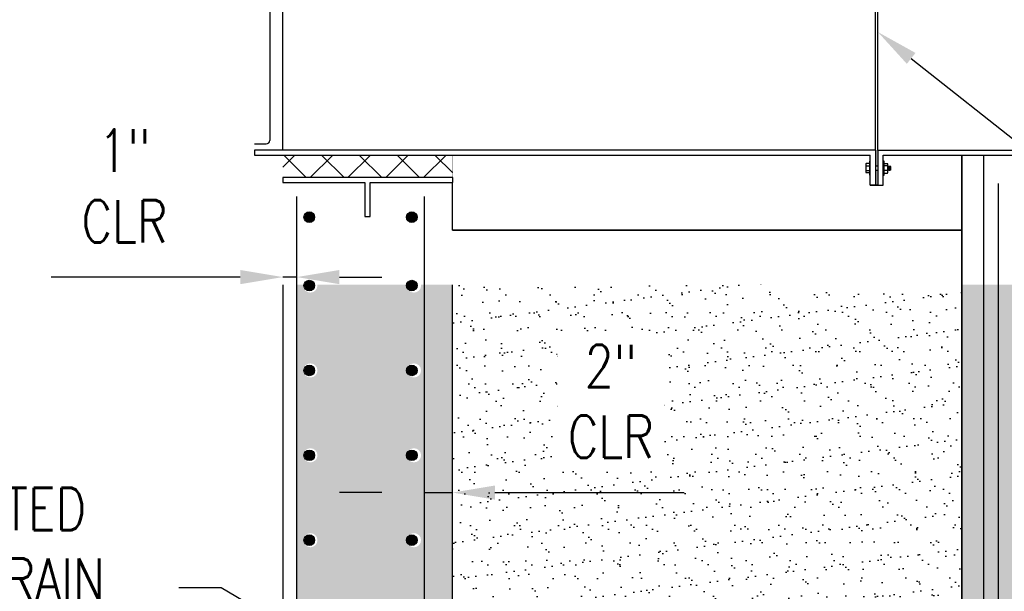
# Model space of a CAD drawing. Header units: inches. Extents: x -380 to 3591, y -84 to 243.
# Tile 25 of 56: x 158 to 228, y 31 to 71. Entities that reach past the tile are written whole.
import ezdxf
from ezdxf import colors
from ezdxf.entities.mleader import LeaderData, LeaderLine
from ezdxf.math import Vec2, Vec3

# ---------------------------------------------------------------- set-up
doc = ezdxf.new("R2010")
doc.units = ezdxf.units.IN
doc.header["$MEASUREMENT"] = 0
doc.set_wipeout_variables(frame=1)
for name, color, linetype in [('A-DETL', 90, 'Continuous'), ('A-DETL-GENF', 3, 'Continuous'), ('A-DETL-WIDE', 5, 'Continuous'), ('A-WALL', 4, 'Continuous'), ('S-ANNO-DIMS', 1, 'Continuous'), ('S-ANNO-NOTE', 2, 'Continuous')]:
    doc.layers.add(name, color=color, linetype=linetype)
doc.layers.add('A-FLOR-PATT', color=9, linetype='Continuous', true_color=0x808080)
doc.layers.add('A-WALL-PATT', color=9, linetype='Continuous', true_color=0x808080)
doc.styles.add('Annotative', font='romans.shx', dxfattribs={"width": 0.8, "height": 0.125})
doc.dimstyles.new('Annotative', dxfattribs={"dimscale": 0, "dimtxt": 0.125, "dimasz": 0.125, "dimexe": 0.18, "dimexo": 0.0625, "dimgap": 0.09, "dimtad": 1, "dimdec": 3, "dimzin": 3, "dimdsep": 46, "dimlunit": 4, "dimtxsty": 'Annotative', "dimcen": 0.09, "dimclrt": 2, "dimazin": 2, "dimtfac": 1, "dimtdec": 3, "dimtmove": 0, "dimatfit": 0, "dimfxl": 1, "dimtfill": 1, "dimfrac": 2, "dimtolj": 1, "dimtzin": 0, "dimarcsym": 0})
pattern_1 = [(50, (-12.124, 0), (7.1726, -0.62752), [0.75, -8.25]), (355, (-12.124, 0), (-1.38751, 7.52192), [0.6, -6.6]), (100.4514, (-11.526, -0.052), (5.78509, 6.8944), [0.6374, -7.01142]), (46.1842, (-12.124, 2), (10.67241, -1.6552), [1.125, -12.375]), (96.6356, (-11.235, 1.862), (9.34662, 9.7412), [0.9561, -10.51714]), (351.184, (-12.124, 2), (9.34662, 9.7412), [0.9, -9.9]), (21, (-11.124, 1.5), (5.96907, -4.02619), [0.75, -8.25]), (326, (-11.124, 1.5), (2.43315, 7.2515), [0.6, -6.6]), (71.4514, (-10.6266, 1.1645), (8.40222, 3.22531), [0.6374, -7.01142]), (37.5, (-12.124, 0), (0.121599, 3.328939), [0, -6.52, 0, -6.7, 0, -6.625]), (7.5, (-12.124, 0), (2.630695, 3.944117), [0, -3.82, 0, -6.37, 0, -2.525]), (327.5, (-14.354, 0), (5.338224, -0.225549), [0, -2.5, 0, -7.8, 0, -10.35]), (317.5, (-15.354, 0), (5.83186, 1.00105), [0, -3.25, 0, -5.18, 0, -7.35])]

# ---------------------------------------------------------------- blocks, each defined once
blk = doc.blocks.new('_DotBlank')
at = {"color": 0, "linetype": 'ByBlock', "lineweight": -2}
blk.add_line((-0.5, 0), (-1, 0), dxfattribs=at)
blk.add_circle((0, 0), 0.5, dxfattribs=at)
blk = doc.blocks.new('Reinforcing Bar Section_USACE - __6')
h = blk.add_hatch(color=256)
h.dxf.hatch_style = 1
h.paths.add_polyline_path([(0.375, 0, 1), (-0.375, 0, 1)])
blk.add_circle((0, 0), 0.375)
blk = doc.blocks.new('*D42')
at = {"layer": 'Defpoints', "color": 0, "transparency": 16777216}
for p in [(176.953, 53.017), (176.953, 46.418), (177.953, 46.418)]:
    blk.add_point(p, dxfattribs=at)
at = {"layer": 'S-ANNO-DIMS', "color": 0, "lineweight": -2, "transparency": 16777216}
for p, q in [((173.953, 53.017), (160.576, 53.017)), ((177.953, 53.017), (176.953, 53.017)), ((180.953, 53.017), (183.953, 53.017))]:
    blk.add_line(p, q, dxfattribs=at)
at = {"layer": 'S-ANNO-DIMS', "color": 0, "transparency": 16777216}
for points in [[(173.953, 53.517), (173.953, 52.517), (176.953, 53.017)], [(180.953, 53.517), (180.953, 52.517), (177.953, 53.017)]]:
    blk.add_solid(points, dxfattribs=at)
at = {"layer": 'S-ANNO-DIMS', "color": 2, "transparency": 16777216, "insert": (165.765, 59.462), "char_height": 3, "attachment_point": 5, "style": 'Annotative', "bg_fill": 3, "box_fill_scale": 1.25, "bg_fill_color": 256, "bg_fill_true_color": 13158600, "bg_fill_transparency": 0}
blk.add_mtext('\\A1;1"\\PCLR', dxfattribs=at)
blk = doc.blocks.new('*D43')
at = {"layer": 'Defpoints', "color": 0, "transparency": 16777216}
for p in [(186.953, 40.418), (188.953, 40.418), (188.953, 37.784)]:
    blk.add_point(p, dxfattribs=at)
at = {"layer": 'S-ANNO-DIMS', "color": 0, "lineweight": -2, "transparency": 16777216}
for p, q in [((183.953, 37.784), (180.953, 37.784)), ((186.953, 37.784), (188.953, 37.784)), ((191.953, 37.784), (205.33, 37.784))]:
    blk.add_line(p, q, dxfattribs=at)
at = {"layer": 'S-ANNO-DIMS', "color": 0, "transparency": 16777216}
for points in [[(183.953, 38.284), (183.953, 37.284), (186.953, 37.784)], [(191.953, 38.284), (191.953, 37.284), (188.953, 37.784)]]:
    blk.add_solid(points, dxfattribs=at)
at = {"layer": 'S-ANNO-DIMS', "color": 2, "transparency": 16777216, "insert": (200.142, 44.23), "char_height": 3, "attachment_point": 5, "style": 'Annotative', "bg_fill": 3, "box_fill_scale": 1.25, "bg_fill_color": 256, "bg_fill_true_color": 13158600, "bg_fill_transparency": 0}
blk.add_mtext('\\A1;2"\\PCLR', dxfattribs=at)
blk = doc.blocks.new('Vent Pipe - Section')
blk.add_wipeout([(70.59, 12.375), (70.573, -12.375), (43.361, -12.375), (43.361, -12.783), (43.425, -12.783), (43.425, -12.955), (43.657, -12.955), (43.691, -13.041), (43.691, -13.158), (43.708, -13.128), (43.724, -13.155), (43.739, -13.128), (43.755, -13.155), (43.77, -13.128), (43.785, -13.155), (43.801, -13.128), (43.816, -13.155), (43.832, -13.128), (43.87, -13.165), (43.87, -13.417), (43.815, -13.455), (43.801, -13.425), (43.784, -13.455), (43.77, -13.425), (43.753, -13.455), (43.739, -13.425), (43.722, -13.455), (43.708, -13.425), (43.691, -13.455), (43.691, -13.541), (43.657, -13.627), (43.425, -13.627), (43.425, -13.786), (43.361, -13.786), (43.361, -14.48), (42.984, -14.48), (42.984, -14.471), (42.826, -14.471), (42.826, -14.48), (42.449, -14.48), (42.449, -13.786), (42.385, -13.786), (42.385, -13.614), (42.157, -13.614), (42.123, -13.527), (42.123, -13.028), (42.157, -12.942), (42.385, -12.942), (42.385, -12.783), (42.449, -12.783), (42.449, -12.375), (12.916, -12.375), (12.916, -14.289), (7.104, -14.289), (7.104, -16.697), (6.727, -16.697), (6.727, -14.289), (0.916, -14.289), (0.916, -12.375), (-1.084, -12.375), (-1.074, -11.569), (-0.25, -11.569), (-0.073, -11.495), (0, -11.319), (0, 11.319), (-0.073, 11.495), (-0.25, 11.569), (-1.074, 11.569), (-1.084, 12.375), (0.916, 12.375), (0.916, 14.289), (6.727, 14.289), (6.727, 16.697), (7.104, 16.697), (7.104, 14.289), (12.916, 14.289), (12.916, 12.375), (42.449, 12.375), (42.449, 12.783), (42.385, 12.783), (42.385, 12.942), (42.157, 12.942), (42.123, 13.028), (42.123, 13.527), (42.157, 13.614), (42.385, 13.614), (42.385, 13.786), (42.449, 13.786), (42.449, 14.48), (42.826, 14.48), (42.826, 14.471), (42.984, 14.471), (42.984, 14.48), (43.361, 14.48), (43.361, 13.786), (43.425, 13.786), (43.425, 13.627), (43.657, 13.627), (43.691, 13.541), (43.691, 13.455), (43.708, 13.425), (43.722, 13.455), (43.739, 13.425), (43.753, 13.455), (43.77, 13.425), (43.784, 13.455), (43.801, 13.425), (43.815, 13.455), (43.87, 13.417), (43.87, 13.165), (43.832, 13.128), (43.816, 13.155), (43.801, 13.128), (43.785, 13.155), (43.77, 13.128), (43.755, 13.155), (43.739, 13.128), (43.724, 13.155), (43.708, 13.128), (43.691, 13.158), (43.691, 13.041), (43.657, 12.955), (43.425, 12.955), (43.425, 12.783), (43.361, 12.783), (43.361, 12.375)])
h = blk.add_hatch(color=256)
h.paths.add_polyline_path([(42.984, -14.471), (42.984, -13.438), (42.826, -13.438), (42.826, -14.471)])
h.paths.add_polyline_path([(42.826, -13.117), (42.984, -13.117), (42.984, -12), (42.826, -12), (42.826, -12.399)])
at = {"layer": 'A-FLOR-PATT'}
h = blk.add_hatch(dxfattribs=at)
h.set_pattern_fill('FP_3', color=256, style=0, pattern_type=2)
h.set_pattern_definition([(45, (-1723.3208, -343.473), (-1.3357247, 1.3357247), []), (135, (-1723.3208, -343.473), (-1.3357247, -1.3357247), [])])
h.paths.add_polyline_path([(7.25, -12.376), (0.916, -12.376), (0.916, -13.944), (12.916, -13.944), (12.916, -12.376), (8.381, -12.376)])
for p, q in [((0.916, -12), (0.916, 12)), ((42.826, -12), (42.826, 12)), ((42.984, -12), (42.984, 12)), ((0, 11.319), (0, -11.319)), ((-1.074, -11.569), (-0.25, -11.569)), ((42.826, -12), (-1.084, -12)), ((-1.084, -12), (-1.084, -12.375)), ((-1.084, -12.375), (42.449, -12.375)), ((42.449, -14.48), (42.449, -12.375)), ((42.826, -12), (42.826, -14.48)), ((42.984, -12), (42.984, -14.48)), ((42.984, -12), (70.573, -12)), ((43.361, -14.48), (43.361, -12.375)), ((43.361, -12.375), (70.573, -12.375)), ((42.123, -13.028), (42.123, -13.527)), ((42.385, -12.942), (42.157, -12.942)), ((42.157, -13.114), (42.385, -13.114)), ((42.449, -12.783), (42.385, -12.783)), ((42.385, -12.783), (42.385, -13.786)), ((42.826, -13.117), (42.984, -13.117)), ((43.425, -12.783), (43.361, -12.783)), ((43.425, -13.786), (43.425, -12.783)), ((43.425, -12.955), (43.657, -12.955)), ((43.657, -13.128), (43.425, -13.128)), ((43.691, -13.541), (43.691, -13.041)), ((43.708, -13.128), (43.691, -13.455)), ((43.691, -13.158), (43.708, -13.128)), ((43.708, -13.128), (43.724, -13.155)), ((43.739, -13.128), (43.722, -13.455)), ((43.724, -13.155), (43.739, -13.128)), ((43.739, -13.128), (43.755, -13.155)), ((43.77, -13.128), (43.753, -13.455)), ((43.755, -13.155), (43.77, -13.128)), ((43.77, -13.128), (43.785, -13.155)), ((43.801, -13.128), (43.784, -13.455)), ((43.785, -13.155), (43.801, -13.128)), ((43.801, -13.128), (43.816, -13.155)), ((43.832, -13.128), (43.815, -13.455)), ((43.816, -13.155), (43.832, -13.128)), ((43.832, -13.128), (43.87, -13.165)), ((43.87, -13.165), (43.87, -13.417)), ((42.157, -13.441), (42.385, -13.441)), ((42.385, -13.614), (42.157, -13.614)), ((42.385, -13.786), (42.449, -13.786)), ((42.984, -13.438), (42.826, -13.438)), ((43.361, -13.786), (43.425, -13.786)), ((43.657, -13.455), (43.425, -13.455)), ((43.425, -13.627), (43.657, -13.627)), ((43.708, -13.425), (43.691, -13.455)), ((43.722, -13.455), (43.708, -13.425)), ((43.739, -13.425), (43.722, -13.455)), ((43.753, -13.455), (43.739, -13.425)), ((43.77, -13.425), (43.753, -13.455)), ((43.784, -13.455), (43.77, -13.425)), ((43.801, -13.425), (43.784, -13.455)), ((43.815, -13.455), (43.801, -13.425)), ((43.87, -13.417), (43.815, -13.455)), ((12.916, -13.944), (0.916, -13.944)), ((0.916, -13.944), (0.916, -14.289)), ((0.916, -14.289), (6.727, -14.289)), ((6.727, -14.289), (6.727, -16.697)), ((7.104, -16.697), (7.104, -14.289)), ((7.104, -14.289), (12.916, -14.289)), ((12.916, -13.944), (12.916, -14.289)), ((42.826, -14.48), (42.449, -14.48)), ((42.826, -14.471), (42.984, -14.471)), ((42.984, -14.48), (43.361, -14.48)), ((6.727, -16.697), (7.104, -16.697))]:
    blk.add_line(p, q)
for centre, radius, start, end in [((-0.25, -11.319), 0.25, 270, 0), ((42.249, -13.028), 0.126, 136.75018, 223.24982), ((42.53, -13.278), 0.407, 156.34317, 203.65683), ((43.565, -13.041), 0.126, 316.75018, 43.24982), ((43.284, -13.291), 0.407, 336.34317, 23.65683), ((42.249, -13.527), 0.126, 136.75018, 223.24982), ((43.565, -13.541), 0.126, 316.75018, 43.24982)]:
    blk.add_arc(centre, radius, start, end)

msp = doc.modelspace()

# ---------------------------------------------------------------- hatches: boundary and pattern name
at = {"layer": 'A-WALL-PATT', "lineweight": -3}
h = msp.add_hatch(dxfattribs=at)
h.set_pattern_fill('AR-CONC', color=8, style=0)
h.set_pattern_definition(pattern_1)
h.paths.add_polyline_path([(244.5173, 176.6236), (245.9843, 178.0917), (250.5081, 182.6144), (261.5384, 182.6395), (261.5384, 204.5268), (260.0384, 205.0268), (263.0384, 206.0268), (261.5384, 206.5268), (261.5384, 206.6412), (224.9533, 206.6412), (224.9533, 176.6236), (224.9533, 6), (218.9533, 0), (244.5173, 0)])
at = {"layer": 'A-WALL-PATT'}
h = msp.add_hatch(dxfattribs=at)
h.set_pattern_fill('AR-CONC', color=8)
h.set_pattern_definition(pattern_1)
h.paths.add_polyline_path([(177.9533, 103.5833, 0.4142136), (174.9533, 106.5833), (173.4712, 106.5833), (173.3594, 106.5833, -1.0860371), (173.4415, 105.5901, -0.9207788), (173.3594, 106.5833), (167.4712, 106.5833), (167.3594, 106.5833, -1.0860371), (167.4415, 105.5901, -0.9207788), (167.3594, 106.5833), (161.4712, 106.5833), (161.3594, 106.5833, -1.0860371), (161.4415, 105.5901, -0.9207788), (161.3594, 106.5833), (155.4712, 106.5833), (155.3594, 106.5833, -1.0860371), (155.4415, 105.5901, -0.9207788), (155.3594, 106.5833), (149.4712, 106.5833), (149.3594, 106.5833, -1.0860371), (149.4415, 105.5901, -0.9207788), (149.3594, 106.5833), (149.4118, 106.5833), (155.4118, 106.5833), (161.4118, 106.5833), (167.4118, 106.5833), (173.4118, 106.5833), (174.9533, 106.5833, -0.4142136), (177.9533, 103.5833), (177.9533, 98), (188.9533, 98), (188.9533, 110), (23.6525, 110), (-1.0348, 97.6536), (-1.0467, 90.2266), (10.2177, 90.2266, -0.1677185), (12.5252, 93.3894), (24.2102, 99.2331, -0.073892), (25.9549, 99.4924), (27.1404, 99.4924, -0.7197044), (27.4415, 100.3915, -1), (27.4415, 99.3915, -0.1629906), (27.1404, 99.4924), (25.9549, 99.4924, 0.073892), (24.2102, 99.2331), (12.5252, 93.3894, 0.1677185), (10.2177, 90.2266), (10.9397, 90.2266), (26.4874, 98), (177.9533, 98), (177.9533, 99), (53.8944, 99, -0.5596366), (52.4415, 99.8915, -1), (54.4415, 99.8915, -0.28235), (53.8944, 99), (177.9533, 99)])
h.paths.add_polyline_path([(101.4415, 99.3915, -1), (101.4415, 100.3915, -1)], flags=16)
h.paths.add_polyline_path([(107.4415, 100.3915, -1), (107.4415, 99.3915, -1)], flags=16)
h.paths.add_polyline_path([(101.4415, 106.7151, -1), (101.4415, 107.7151, -1)], flags=16)
h.paths.add_polyline_path([(107.4415, 107.7151, -1), (107.4415, 106.7151, -1)], flags=16)
h.paths.add_polyline_path([(54.4415, 107.2151, -1), (52.4415, 107.2151, -1)], flags=16)
h.paths.add_polyline_path([(95.4415, 99.3915, -1), (95.4415, 100.3915, -1)], flags=16)
h.paths.add_polyline_path([(113.4415, 100.3915, -1), (113.4415, 99.3915, -1)], flags=16)
h.paths.add_polyline_path([(95.4415, 106.7151, -1), (95.4415, 107.7151, -1)], flags=16)
h.paths.add_polyline_path([(113.4415, 107.7151, -1), (113.4415, 106.7151, -1)], flags=16)
h.paths.add_polyline_path([(89.4415, 99.3915, -1), (89.4415, 100.3915, -1)], flags=16)
h.paths.add_polyline_path([(89.4415, 106.7151, -1), (89.4415, 107.7151, -1)], flags=16)
h.paths.add_polyline_path([(119.4415, 100.3915, -1), (119.4415, 99.3915, -1)], flags=16)
h.paths.add_polyline_path([(119.4415, 107.7151, -1), (119.4415, 106.7151, -1)], flags=16)
h.paths.add_polyline_path([(83.4415, 99.3915, -1), (83.4415, 100.3915, -1)], flags=16)
h.paths.add_polyline_path([(83.4415, 106.7151, -1), (83.4415, 107.7151, -1)], flags=16)
h.paths.add_polyline_path([(125.4415, 100.3915, -1), (125.4415, 99.3915, -1)], flags=16)
h.paths.add_polyline_path([(125.4415, 107.7151, -1), (125.4415, 106.7151, -1)], flags=16)
h.paths.add_polyline_path([(77.4415, 99.3915, -1), (77.4415, 100.3915, -1)], flags=16)
h.paths.add_polyline_path([(77.4415, 106.7151, -1), (77.4415, 107.7151, -1)], flags=16)
h.paths.add_polyline_path([(131.4415, 100.3915, -1), (131.4415, 99.3915, -1)], flags=16)
h.paths.add_polyline_path([(131.4415, 107.7151, -1), (131.4415, 106.7151, -1)], flags=16)
h.paths.add_polyline_path([(71.4415, 99.3915, -1), (71.4415, 100.3915, -1)], flags=16)
h.paths.add_polyline_path([(71.4415, 106.7151, -1), (71.4415, 107.7151, -1)], flags=16)
h.paths.add_polyline_path([(137.4415, 100.3915, -1), (137.4415, 99.3915, -1)], flags=16)
h.paths.add_polyline_path([(137.4415, 107.7151, -1), (137.4415, 106.7151, -1)], flags=16)
h.paths.add_polyline_path([(65.4415, 99.3915, -1), (65.4415, 100.3915, -1)], flags=16)
h.paths.add_polyline_path([(65.4415, 106.7151, -1), (65.4415, 107.7151, -1)], flags=16)
h.paths.add_polyline_path([(143.4415, 100.3915, -1), (143.4415, 99.3915, -1)], flags=16)
h.paths.add_polyline_path([(143.4415, 107.7151, -1), (143.4415, 106.7151, -1)], flags=16)
h.paths.add_polyline_path([(59.4415, 99.3915, -1), (59.4415, 100.3915, -1)], flags=16)
h.paths.add_polyline_path([(59.4415, 106.7151, -1), (59.4415, 107.7151, -1)], flags=16)
h.paths.add_polyline_path([(149.4415, 100.8915, -1), (149.4415, 99.8915, -1)], flags=16)
h.paths.add_polyline_path([(53.4415, 106.7151, -1), (53.4415, 107.7151, -1)], flags=0)
h.paths.add_polyline_path([(155.4415, 100.8915, -1), (155.4415, 99.8915, -1)], flags=16)
h.paths.add_polyline_path([(47.4415, 99.3915, -1), (47.4415, 100.3915, -1)], flags=16)
h.paths.add_polyline_path([(47.4415, 106.7151, -1), (47.4415, 107.7151, -1)], flags=16)
h.paths.add_polyline_path([(161.4415, 100.8915, -1), (161.4415, 99.8915, -1)], flags=16)
h.paths.add_polyline_path([(41.4415, 99.3915, -1), (41.4415, 100.3915, -1)], flags=16)
h.paths.add_polyline_path([(41.4415, 106.7151, -1), (41.4415, 107.7151, -1)], flags=16)
h.paths.add_polyline_path([(167.4415, 100.8915, -1), (167.4415, 99.8915, -1)], flags=16)
h.paths.add_polyline_path([(173.4415, 100.8915, -1), (173.4415, 99.8915, -1)], flags=16)
h.paths.add_polyline_path([(34.4415, 99.3915, -1), (34.4415, 100.3915, -1)], flags=16)
h.paths.add_polyline_path([(34.4415, 106.7151, -1), (34.4415, 107.7151, -1)], flags=16)
h.paths.add_polyline_path([(179.4415, 100.8915, -1), (179.4415, 99.8915, -1)], flags=16)
h.paths.add_polyline_path([(179.4415, 106.5901, -1), (179.4415, 105.5901, -1)], flags=16)
h.paths.add_polyline_path([(27.4415, 106.7151, -1), (27.4415, 107.7151, -1)], flags=16)
h.paths.add_polyline_path([(24.4518, 99.8081, -1), (24.0047, 100.7026, -1)], flags=16)
h.paths.add_polyline_path([(185.4415, 106.0901, -1), (185.4415, 105.0901, -1)], flags=16)
h.paths.add_polyline_path([(185.4415, 100.3915, -1), (185.4415, 99.3915, -1)], flags=16)
h.paths.add_polyline_path([(21.9024, 104.9058, -1), (21.4553, 105.8002, -1)], flags=16)
h.paths.add_polyline_path([(19.0855, 97.1244, -1), (18.6383, 98.0188, -1)], flags=16)
h.paths.add_polyline_path([(16.5361, 102.222, -1), (16.089, 103.1165, -1)], flags=16)
h.paths.add_polyline_path([(13.7187, 94.4416, -1), (13.2715, 95.336, -1)], flags=16)
h.paths.add_polyline_path([(11.1698, 99.5383, -1), (10.7226, 100.4327, -1)], flags=16)
h.paths.add_polyline_path([(9.3019, 91.7578, -1), (8.8548, 92.6523, -1)], flags=16)
h.paths.add_polyline_path([(5.8043, 96.855, -1), (5.3572, 97.7494, -1)], flags=16)
h.paths.add_polyline_path([(1.5312, 91.7578, -1), (1.9783, 92.6523, -1)], flags=16)
h.paths.add_polyline_path([(9.9533, 88.4651, -0.0746289), (10.2177, 90.2266), (0.9533, 90.2266), (0.9533, 41.0164, -0.7216875), (2.7548, 40.4184, -0.7216875), (0.9533, 39.8203), (0.9533, 0), (9.9533, 0), (9.9533, 39.9342, -0.7745967), (8.0783, 40.4184, -0.7745967), (9.9533, 40.9025)])
h.paths.add_polyline_path([(2.2548, 70.4184, -1), (1.2548, 70.4184, -1)], flags=16)
h.paths.add_polyline_path([(8.5783, 70.4184, -1), (9.5783, 70.4184, -1)], flags=16)
h.paths.add_polyline_path([(1.2548, 76.4184, -1), (2.2548, 76.4184, -1)], flags=16)
h.paths.add_polyline_path([(8.5783, 76.4184, -1), (9.5783, 76.4184, -1)], flags=16)
h.paths.add_polyline_path([(2.2548, 64.4184, -1), (1.2548, 64.4184, -1)], flags=16)
h.paths.add_polyline_path([(9.5783, 64.4184, -1), (8.5783, 64.4184, -1)], flags=16)
h.paths.add_polyline_path([(1.2548, 82.4184, -1), (2.2548, 82.4184, -1)], flags=16)
h.paths.add_polyline_path([(8.5783, 82.4184, -1), (9.5783, 82.4184, -1)], flags=16)
h.paths.add_polyline_path([(2.2548, 58.4184, -1), (1.2548, 58.4184, -1)], flags=16)
h.paths.add_polyline_path([(9.5783, 58.4184, -1), (8.5783, 58.4184, -1)], flags=16)
h.paths.add_polyline_path([(1.2548, 88.4184, -1), (2.2548, 88.4184, -1)], flags=16)
h.paths.add_polyline_path([(8.5783, 88.4184, -1), (9.5783, 88.4184, -1)], flags=16)
h.paths.add_polyline_path([(2.2548, 52.4184, -1), (1.2548, 52.4184, -1)], flags=16)
h.paths.add_polyline_path([(9.5783, 52.4184, -1), (8.5783, 52.4184, -1)], flags=16)
h.paths.add_polyline_path([(2.2548, 46.4184, -1), (1.2548, 46.4184, -1)], flags=16)
h.paths.add_polyline_path([(9.5783, 46.4184, -1), (8.5783, 46.4184, -1)], flags=16)
h.paths.add_polyline_path([(2.2548, 34.4184, -1), (1.2548, 34.4184, -1)], flags=16)
h.paths.add_polyline_path([(9.5783, 34.4184, -1), (8.5783, 34.4184, -1)], flags=16)
h.paths.add_polyline_path([(2.2548, 28.4184, -1), (1.2548, 28.4184, -1)], flags=16)
h.paths.add_polyline_path([(9.5783, 28.4184, -1), (8.5783, 28.4184, -1)], flags=16)
h.paths.add_polyline_path([(2.2548, 22.4184, -1), (1.2548, 22.4184, -1)], flags=16)
h.paths.add_polyline_path([(9.5783, 22.4184, -1), (8.5783, 22.4184, -1)], flags=16)
h.paths.add_polyline_path([(2.2548, 16.4184, -1), (1.2548, 16.4184, -1)], flags=16)
h.paths.add_polyline_path([(9.5783, 16.4184, -1), (8.5783, 16.4184, -1)], flags=16)
h.paths.add_polyline_path([(2.2548, 10.4184, -1), (1.2548, 10.4184, -1)], flags=16)
h.paths.add_polyline_path([(9.5783, 10.4184, -1), (8.5783, 10.4184, -1)], flags=16)
h.paths.add_polyline_path([(2.2548, 4.4184, -1), (1.2548, 4.4184, -1)], flags=16)
h.paths.add_polyline_path([(9.5783, 4.4184, -1), (8.5783, 4.4184, -1)], flags=16)
h.paths.add_polyline_path([(188.9533, 98), (177.9533, 98), (177.9533, 0), (188.9533, 0)])
h.paths.add_polyline_path([(185.7307, 58.4184, -1), (186.7307, 58.4184, -1)], flags=16)
h.paths.add_polyline_path([(179.4072, 58.4184, -1), (178.4072, 58.4184, -1)], flags=16)
h.paths.add_polyline_path([(186.7307, 52.4184, -1), (185.7307, 52.4184, -1)], flags=16)
h.paths.add_polyline_path([(179.4072, 52.4184, -1), (178.4072, 52.4184, -1)], flags=16)
h.paths.add_polyline_path([(185.7307, 64.4184, -1), (186.7307, 64.4184, -1)], flags=16)
h.paths.add_polyline_path([(178.4072, 64.4184, -1), (179.4072, 64.4184, -1)], flags=16)
h.paths.add_polyline_path([(186.7307, 46.4184, -1), (185.7307, 46.4184, -1)], flags=16)
h.paths.add_polyline_path([(179.4072, 46.4184, -1), (178.4072, 46.4184, -1)], flags=16)
h.paths.add_polyline_path([(185.7307, 70.4184, -1), (186.7307, 70.4184, -1)], flags=16)
h.paths.add_polyline_path([(178.4072, 70.4184, -1), (179.4072, 70.4184, -1)], flags=16)
h.paths.add_polyline_path([(186.7307, 40.4184, -1), (185.7307, 40.4184, -1)], flags=16)
h.paths.add_polyline_path([(179.4072, 40.4184, -1), (178.4072, 40.4184, -1)], flags=16)
h.paths.add_polyline_path([(185.7307, 76.4184, -1), (186.7307, 76.4184, -1)], flags=16)
h.paths.add_polyline_path([(178.4072, 76.4184, -1), (179.4072, 76.4184, -1)], flags=16)
h.paths.add_polyline_path([(186.7307, 34.4184, -1), (185.7307, 34.4184, -1)], flags=16)
h.paths.add_polyline_path([(179.4072, 34.4184, -1), (178.4072, 34.4184, -1)], flags=16)
h.paths.add_polyline_path([(185.7307, 82.4184, -1), (186.7307, 82.4184, -1)], flags=16)
h.paths.add_polyline_path([(178.4072, 82.4184, -1), (179.4072, 82.4184, -1)], flags=16)
h.paths.add_polyline_path([(186.7307, 28.4184, -1), (185.7307, 28.4184, -1)], flags=16)
h.paths.add_polyline_path([(179.4072, 28.4184, -1), (178.4072, 28.4184, -1)], flags=16)
h.paths.add_polyline_path([(185.7307, 88.4184, -1), (186.7307, 88.4184, -1)], flags=16)
h.paths.add_polyline_path([(178.4072, 88.4184, -1), (179.4072, 88.4184, -1)], flags=16)
h.paths.add_polyline_path([(186.7307, 22.4184, -1), (185.7307, 22.4184, -1)], flags=16)
h.paths.add_polyline_path([(179.4072, 22.4184, -1), (178.4072, 22.4184, -1)], flags=16)
h.paths.add_polyline_path([(185.7307, 94.4184, -1), (186.7307, 94.4184, -1)], flags=16)
h.paths.add_polyline_path([(178.4072, 94.4184, -1), (179.4072, 94.4184, -1)], flags=16)
h.paths.add_polyline_path([(186.7307, 16.4184, -1), (185.7307, 16.4184, -1)], flags=16)
h.paths.add_polyline_path([(179.4072, 16.4184, -1), (178.4072, 16.4184, -1)], flags=16)
h.paths.add_polyline_path([(186.7307, 10.4184, -1), (185.7307, 10.4184, -1)], flags=16)
h.paths.add_polyline_path([(179.4072, 10.4184, -1), (178.4072, 10.4184, -1)], flags=16)
h.paths.add_polyline_path([(186.7307, 4.4184, -1), (185.7307, 4.4184, -1)], flags=16)
h.paths.add_polyline_path([(179.4072, 4.4184, -1), (178.4072, 4.4184, -1)], flags=16)
h = msp.add_hatch(dxfattribs=at)
h.set_pattern_fill('AR-CONC', color=8)
h.set_pattern_definition(pattern_1)
h.paths.add_polyline_path([(188.9533, 56.325), (188.9533, 61.625), (218.4871, 61.625), (218.4871, 59.52), (219.3987, 59.52), (219.3987, 61.625), (224.9533, 61.625), (224.9533, 56.325)])
h = msp.add_hatch(dxfattribs=at)
h.set_pattern_fill('AR-SAND', color=8)
h.set_pattern_definition([(37.5, (-12.124, 0), (-0.062993, 1.926824), [0, -1.52, 0, -1.7, 0, -1.625]), (7.5, (-12.124, 0), (1.769777, 2.822146), [0, -0.82, 0, -1.37, 0, -0.525]), (327.5, (-13.354, 0), (3.114142, 0.005659), [0, -0.5, 0, -1.8, 0, -2.35]), (317.5, (-13.354, 0), (3.006127, 0.877676), [0, -0.25, 0, -1.18, 0, -1.35])])
h.paths.add_polyline_path([(188.9533, 24), (188.9533, 56.325), (224.9533, 56.325), (224.9533, 24)])

# ---------------------------------------------------------------- linework, layer by layer
at = {"layer": 'A-WALL', "lineweight": -3}
for p, q in [((188.9533, 0), (188.9533, 110)), ((176.9533, 98), (176.9533, 0))]:
    msp.add_line(p, q, dxfattribs=at)

# ---------------------------------------------------------------- next in the draw order: leaders
at = {"layer": 'S-ANNO-NOTE', "lineweight": -3}
ml = msp.add_multileader_mtext('Standard', dxfattribs=at)
ml.set_content('6" %%C PERFORATED \\PFOUNDATION DRAIN ', color=256, style='Annotative')
ml.set_leader_properties(color=1, linetype='ByLayer', lineweight=-1)
ml.build(insert=Vec2(0, 0))
ml.multileader.update_dxf_attribs({"text_right_attachment_type": 3, "dogleg_length": 0.125, "arrow_head_size": 3, "scale": 24})
ctx = ml.context
ctx.base_point, ctx.scale, ctx.char_height, ctx.arrow_head_size, ctx.landing_gap_size, ctx.plane_origin = Vec3(-41.9753, 60.4819), 24, 3, 3, 2.16, Vec3(9.2074, 10.9075)
ctx.right_attachment = 3
notes = []
notes.append((ctx, [(1, (1, 1, 0), (-13.0553, 44.9105), (-1, 0), 3, [(1, [(-13.0553, 14.9976)], 0, [])])]))
ctx.mtext.insert, ctx.mtext.width, ctx.mtext.defined_height, ctx.mtext.flow_direction = Vec3(-39.8153, 61.9819), 21.524261, 7.0408, 5
ctx.mtext.has_bg_fill, ctx.mtext.bg_color, ctx.mtext.bg_scale_factor, ctx.mtext.bg_transparency, ctx.mtext.use_window_bg_color = 1, -1027028792, 1.5, 0, 1
for ctx, leaders in notes:
    for number, flags, end, landing, length, lines in leaders:
        leader = LeaderData()
        leader.index, (leader.has_last_leader_line, leader.has_dogleg_vector, leader.attachment_direction) = number, flags
        leader.last_leader_point, leader.dogleg_vector, leader.dogleg_length = Vec3(end), Vec3(landing), length
        for number, points, colour, breaks in lines:
            line = LeaderLine()
            line.index, line.vertices, line.color, line.breaks = number, Vec3.list(points), colors.encode_raw_color(colour), breaks
            leader.lines.append(line)
        ctx.leaders.append(leader)

# ---------------------------------------------------------------- next in the draw order: linework, layer by layer
at = {"layer": 'A-DETL-WIDE', "lineweight": -3}
for points in [[(226.5173, 2.5421), (226.5173, 174.6236)], [(177.9533, 3.9184), (177.9533, 58.7111)], [(186.9533, 58.7111), (186.9533, 3.9184)]]:
    msp.add_lwpolyline(points, dxfattribs=at)
msp.add_lwpolyline([(227.5173, 59.625), (227.5173, -21.0192, -0.4142136), (224.5173, -24.0192), (215.5173, -24.0192)], format="xyb", dxfattribs=at)
at = {"layer": 'A-WALL', "lineweight": -3}
for points in [[(218.9533, 0), (224.9533, 6), (224.9533, 176.6236)], [(188.9533, 56.325), (224.9533, 56.325), (224.9533, 24), (188.9533, 24)]]:
    msp.add_lwpolyline(points, dxfattribs=at)
msp.add_lwpolyline([(188.9533, 56.325), (188.9533, 61.625), (218.4871, 61.625), (218.4871, 59.52), (219.3987, 59.52), (219.3987, 61.625), (224.9533, 61.625), (224.9533, 56.325)], close=True, dxfattribs=at)

# ---------------------------------------------------------------- next in the draw order: block references
at = {"layer": 'A-DETL-GENF'}
for p in [(178.8283, 57.25), (186.0783, 57.25), (178.8283, 52.4184), (186.0783, 52.4184), (178.8283, 46.4184), (186.0783, 46.4184), (178.8283, 40.4184), (186.0783, 40.4184), (178.8283, 34.4184), (186.0783, 34.4184)]:
    msp.add_blockref('Reinforcing Bar Section_USACE - __6', p, dxfattribs=at)

# ---------------------------------------------------------------- next in the draw order: leaders
at = {"layer": 'S-ANNO-NOTE', "lineweight": -3}
ml = msp.add_multileader_mtext('Standard', dxfattribs=at)
ml.set_content('#6 @ 6" HORIZ EA FACE TYP ', color=256, style='Annotative')
ml.set_leader_properties(color=1, linetype='ByLayer', lineweight=-1)
ml.set_arrow_properties(name='DOTBLANK')
ml.build(insert=Vec2(0, 0))
ml.multileader.update_dxf_attribs({"text_right_attachment_type": 3, "dogleg_length": 0.125, "arrow_head_size": 3, "scale": 24})
ctx = ml.context
ctx.base_point, ctx.scale, ctx.char_height, ctx.arrow_head_size, ctx.landing_gap_size, ctx.plane_origin = Vec3(29.5609, 50.5776), 24, 3, 3, 2.16, Vec3(9.2121, 36.3669)
ctx.right_attachment = 3
notes = []
notes.append((ctx, [(0, (1, 1, 0), (26.5609, 50.5776), (1, 0), 3, [(2, [(1.7548, 40.4184), (9.0783, 40.4184)], 0, [])])]))
ctx.mtext.insert, ctx.mtext.width, ctx.mtext.defined_height, ctx.mtext.flow_direction = Vec3(31.7209, 52.5776), 55.903585, 7.0408, 5
ml = msp.add_multileader_mtext('Standard', dxfattribs=at)
ml.set_content('#8 @ 6" VERT EA FACE TYP', color=256, style='Annotative')
ml.set_leader_properties(color=1, linetype='ByLayer', lineweight=-1)
ml.build(insert=Vec2(0, 0))
ml.multileader.update_dxf_attribs({"text_right_attachment_type": 3, "dogleg_length": 0.125, "arrow_head_size": 3, "scale": 24})
ctx = ml.context
ctx.base_point, ctx.scale, ctx.char_height, ctx.arrow_head_size, ctx.landing_gap_size, ctx.plane_origin = Vec3(29.5709, 40.2493), 24, 3, 3, 2.16, Vec3(9.2221, 26.0386)
ctx.right_attachment = 3
notes.append((ctx, [(0, (1, 1, 0), (26.5709, 40.2493), (1, 0), 3, [(2, [(0.9533, 31.4265), (9.9533, 31.4211)], 0, [])])]))
ctx.mtext.insert, ctx.mtext.width, ctx.mtext.defined_height, ctx.mtext.flow_direction = Vec3(31.7309, 41.7493), 51.919574, 7.0408, 5
ml = msp.add_multileader_mtext('Standard', dxfattribs=at)
ml.set_content('6" %%C PERFORATED \\PFOUNDATION DRAIN ', color=256, style='Annotative')
ml.set_leader_properties(color=1, linetype='ByLayer', lineweight=-1)
ml.build(insert=Vec2(0, 0))
ml.multileader.update_dxf_attribs({"text_right_attachment_type": 3, "dogleg_length": 0.125, "arrow_head_size": 3, "scale": 24})
ctx = ml.context
ctx.base_point, ctx.scale, ctx.char_height, ctx.arrow_head_size, ctx.landing_gap_size, ctx.plane_origin = Vec3(131.6791, 36.6293), 24, 3, 3, 2.16, Vec3(111.3303, 22.4185)
ctx.right_attachment = 3
notes.append((ctx, [(1, (1, 1, 0), (172.5991, 31.0579), (-1, 0), 3, [(1, [(203.2908, 12.956)], 0, [])])]))
ctx.mtext.insert, ctx.mtext.width, ctx.mtext.defined_height, ctx.mtext.flow_direction = Vec3(133.8391, 38.1293), 51.919574, 7.0408, 5
for ctx, leaders in notes:
    for number, flags, end, landing, length, lines in leaders:
        leader = LeaderData()
        leader.index, (leader.has_last_leader_line, leader.has_dogleg_vector, leader.attachment_direction) = number, flags
        leader.last_leader_point, leader.dogleg_vector, leader.dogleg_length = Vec3(end), Vec3(landing), length
        for number, points, colour, breaks in lines:
            line = LeaderLine()
            line.index, line.vertices, line.color, line.breaks = number, Vec3.list(points), colors.encode_raw_color(colour), breaks
            leader.lines.append(line)
        ctx.leaders.append(leader)

# ---------------------------------------------------------------- next in the draw order: dimensions: what is measured, and where the dimension line sits
at = {"layer": 'S-ANNO-DIMS'}
dim = msp.add_linear_dim(base=(176.9533, 53.0166), p1=(177.9533, 46.4184), p2=(176.9533, 46.4184), text='<>\\PCLR', dimstyle='Annotative', override={"dimpost": '\\X', "dimse1": 1, "dimse2": 1}, dxfattribs=at)
dim.commit()
dim.dimension.update_dxf_attribs({"geometry": '*D42', "text_midpoint": (165.7647, 59.4623)})

# ---------------------------------------------------------------- next in the draw order: block references
at = {"layer": 'A-DETL'}
msp.add_blockref('Vent Pipe - Section', (176.0376, 74), dxfattribs=at)

# ---------------------------------------------------------------- next in the draw order: dimensions: what is measured, and where the dimension line sits
at = {"layer": 'S-ANNO-DIMS'}
dim = msp.add_linear_dim(base=(188.9533, 37.7843), p1=(186.9533, 40.4184), p2=(188.9533, 40.4184), text='<>\\PCLR', dimstyle='Annotative', override={"dimpost": '\\X', "dimse1": 1, "dimse2": 1}, dxfattribs=at)
dim.commit()
dim.dimension.update_dxf_attribs({"geometry": '*D43', "text_midpoint": (200.1419, 44.23)})

# ---------------------------------------------------------------- next in the draw order: leaders
at = {"layer": 'S-ANNO-NOTE', "lineweight": -3}
ml = msp.add_multileader_mtext('Standard', dxfattribs=at)
ml.set_content('REFER TO SHEET S707A FOR VENT PIPE DETAIL', color=256, style='Annotative')
ml.set_leader_properties(color=1, linetype='ByLayer', lineweight=-1)
ml.build(insert=Vec2(0, 0))
ml.multileader.update_dxf_attribs({"text_right_attachment_type": 3, "dogleg_length": 0.125, "arrow_head_size": 3, "scale": 24})
ctx = ml.context
ctx.base_point, ctx.scale, ctx.char_height, ctx.arrow_head_size, ctx.landing_gap_size, ctx.plane_origin = Vec3(247.1282, 50.4533), 24, 3, 3, 2.16, Vec3(182.2155, 3.7685)
ctx.right_attachment = 3
notes = []
notes.append((ctx, [(1, (1, 1, 0), (244.1282, 50.4533), (1, 0), 3, [(1, [(219.022, 70.3396)], 0, [])])]))
ctx.mtext.insert, ctx.mtext.width, ctx.mtext.defined_height, ctx.mtext.flow_direction = Vec3(249.2882, 51.9533), 38.62386, 7.3209, 5
for ctx, leaders in notes:
    for number, flags, end, landing, length, lines in leaders:
        leader = LeaderData()
        leader.index, (leader.has_last_leader_line, leader.has_dogleg_vector, leader.attachment_direction) = number, flags
        leader.last_leader_point, leader.dogleg_vector, leader.dogleg_length = Vec3(end), Vec3(landing), length
        for number, points, colour, breaks in lines:
            line = LeaderLine()
            line.index, line.vertices, line.color, line.breaks = number, Vec3.list(points), colors.encode_raw_color(colour), breaks
            leader.lines.append(line)
        ctx.leaders.append(leader)

doc.saveas('drawing.dxf')
